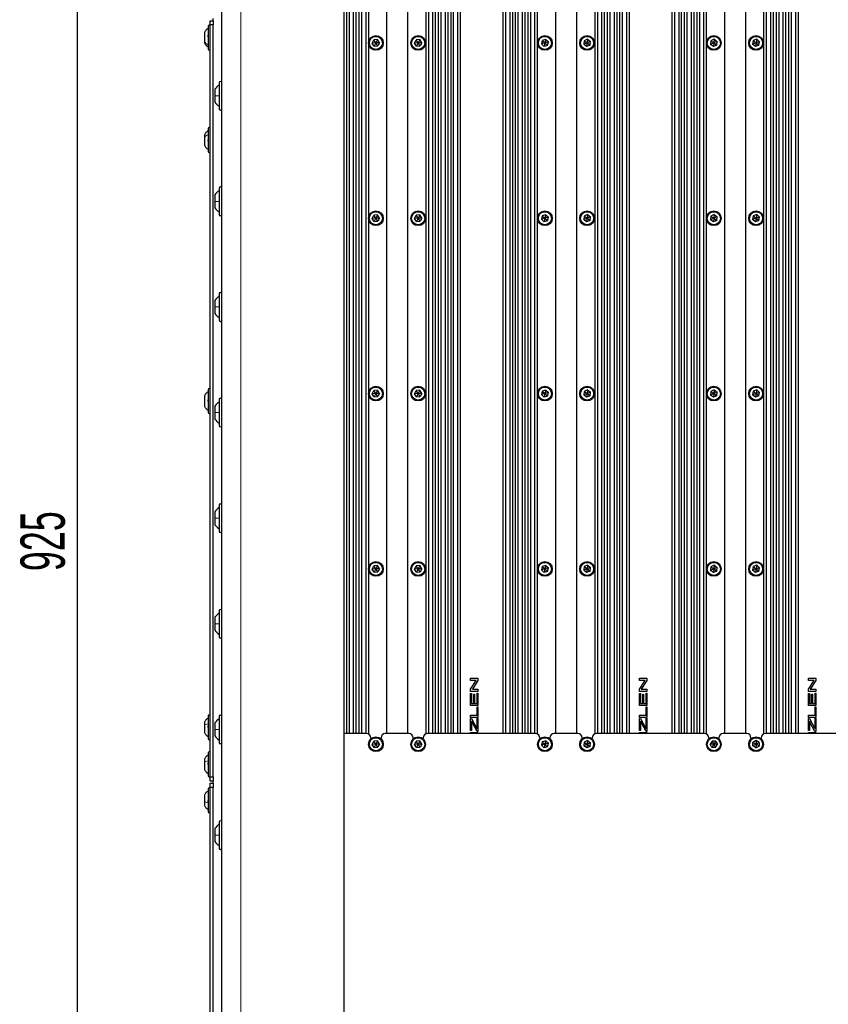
# Paper-space layout 'Blatt3' of a CAD drawing. Header units: millimetres. Extents: x 5 to 418, y 2 to 292.
# Tile 90 of 93: x 290 to 354, y 141 to 219. Entities that reach past the tile are written whole.
import ezdxf

# ---------------------------------------------------------------- set-up
doc = ezdxf.new("R2010")
doc.units = ezdxf.units.MM
doc.layers.add('SLD-0', color=7, linetype='Continuous')
doc.styles.add('SLDTEXTSTYLE0', font='TXT', dxfattribs={"width": 0.605})
doc.dimstyles.new('SLDDIMSTYLE2', dxfattribs={"dimtxt": 3.5, "dimasz": 3.302, "dimexe": 0, "dimexo": 0.0625, "dimgap": 0.875, "dimtad": 1, "dimlfac": 6, "dimrnd": 1e-09, "dimzin": 12, "dimdsep": 46, "dimtxsty": 'SLDTEXTSTYLE0', "dimsah": 1, "dimcen": 0.09, "dimadec": 0, "dimazin": 3, "dimtfac": 1, "dimtofl": 0, "dimtmove": 0, "dimatfit": 3, "dimfxl": 1, "dimfrac": 2, "dimtolj": 1, "dimtzin": 12, "dimarcsym": 0})

# ---------------------------------------------------------------- blocks, each defined once
blk = doc.blocks.new('_D_15')
at = {"layer": 'SLD-0', "color": 7}
for p, q in [((309.149, 256.606), (293.44, 256.606)), ((294.44, 102.44), (294.44, 256.606)), ((309.149, 102.44), (293.44, 102.44))]:
    blk.add_line(p, q, dxfattribs=at)
for points in [[(294.44, 256.606), (293.932, 253.304), (294.948, 253.304)], [(294.44, 102.44), (294.948, 105.742), (293.932, 105.742)]]:
    blk.add_solid(points, dxfattribs=at)
at = {"layer": 'SLD-0', "color": 7, "insert": (289.928, 175.513), "char_height": 3.5, "attachment_point": 1, "rotation": 90, "style": 'SLDTEXTSTYLE0'}
blk.add_mtext('925', dxfattribs=at)

psp = doc.layouts.new('Blatt3')

# ---------------------------------------------------------------- linework, layer by layer
at = {"color": 7, "linetype": 'Continuous', "lineweight": 25}
for p, q in [((305.8156, 99.273), (305.8156, 260.9397)), ((315.4822, 100.1063), (315.4822, 260.1063)), ((315.6489, 249.6063), (315.6489, 162.6897)), ((316.3996, 249.6063), (316.3996, 162.6897)), ((316.6322, 249.6063), (316.6322, 162.6897)), ((317.383, 249.6063), (317.383, 162.6615)), ((318.8156, 249.6063), (318.8156, 162.6897)), ((320.4822, 249.6063), (320.4822, 162.6897)), ((321.9149, 249.6063), (321.9149, 162.6615)), ((322.6656, 249.6063), (322.6656, 162.6897)), ((322.8982, 249.6063), (322.8982, 162.6897)), ((323.6489, 249.6063), (323.6489, 162.6897)), ((323.8815, 249.6063), (323.8815, 162.6897)), ((324.6322, 249.6063), (324.6322, 162.6897)), ((327.9989, 249.6063), (327.9989, 162.6897)), ((328.7496, 249.6063), (328.7496, 162.6897)), ((328.9822, 249.6063), (328.9822, 162.6897)), ((329.733, 249.6063), (329.733, 162.6897)), ((329.9656, 249.6063), (329.9656, 162.6897)), ((330.7163, 249.6063), (330.7163, 162.6615)), ((332.1489, 249.6063), (332.1489, 162.6897)), ((333.8156, 249.6063), (333.8156, 162.6897)), ((335.2482, 249.6063), (335.2482, 162.6615)), ((335.9989, 249.6063), (335.9989, 162.6897)), ((336.2315, 249.6063), (336.2315, 162.6897)), ((336.9822, 249.6063), (336.9822, 162.6897)), ((337.2149, 249.6063), (337.2149, 162.6897)), ((337.9656, 249.6063), (337.9656, 162.6897)), ((341.3322, 249.6063), (341.3322, 162.6897)), ((342.083, 249.6063), (342.083, 162.6897)), ((342.3156, 249.6063), (342.3156, 162.6897)), ((343.0663, 249.6063), (343.0663, 162.6897)), ((343.2989, 249.6063), (343.2989, 162.6897)), ((344.0496, 249.6063), (344.0496, 162.6615)), ((345.4822, 249.6063), (345.4822, 162.6897)), ((347.1489, 249.6063), (347.1489, 162.6897)), ((348.5815, 249.6063), (348.5815, 162.6615)), ((349.3322, 249.6063), (349.3322, 162.6897)), ((349.5649, 249.6063), (349.5649, 162.6897)), ((350.3156, 249.6063), (350.3156, 162.6897)), ((350.5482, 249.6063), (350.5482, 162.6897)), ((351.2989, 249.6063), (351.2989, 162.6897)), ((315.8576, 249.1063), (315.8576, 162.6897)), ((316.1909, 249.1063), (316.1909, 162.6897)), ((316.8409, 249.1063), (316.8409, 162.6897)), ((317.1743, 249.1063), (317.1743, 162.6897)), ((322.1235, 249.1063), (322.1235, 162.6897)), ((322.4569, 249.1063), (322.4569, 162.6897)), ((323.1069, 249.1063), (323.1069, 162.6897)), ((323.4402, 249.1063), (323.4402, 162.6897)), ((324.0902, 249.1063), (324.0902, 162.6897)), ((324.4235, 249.1063), (324.4235, 162.6897)), ((328.2076, 249.1063), (328.2076, 162.6897)), ((328.5409, 249.1063), (328.5409, 162.6897)), ((329.1909, 249.1063), (329.1909, 162.6897)), ((329.5243, 249.1063), (329.5243, 162.6897)), ((330.1743, 249.1063), (330.1743, 162.6897)), ((330.5076, 249.1063), (330.5076, 162.6897)), ((335.4569, 249.1063), (335.4569, 162.6897)), ((335.7902, 249.1063), (335.7902, 162.6897)), ((336.4402, 249.1063), (336.4402, 162.6897)), ((336.7735, 249.1063), (336.7735, 162.6897)), ((337.4235, 249.1063), (337.4235, 162.6897)), ((337.7569, 249.1063), (337.7569, 162.6897)), ((341.5409, 249.1063), (341.5409, 162.6897)), ((341.8743, 249.1063), (341.8743, 162.6897)), ((342.5243, 249.1063), (342.5243, 162.6897)), ((342.8576, 249.1063), (342.8576, 162.6897)), ((343.5076, 249.1063), (343.5076, 162.6897)), ((343.8409, 249.1063), (343.8409, 162.6897)), ((348.7902, 249.1063), (348.7902, 162.6897)), ((349.1235, 249.1063), (349.1235, 162.6897)), ((349.7735, 249.1063), (349.7735, 162.6897)), ((350.1069, 249.1063), (350.1069, 162.6897)), ((350.7569, 249.1063), (350.7569, 162.6897)), ((351.0902, 249.1063), (351.0902, 162.6897)), ((305.1489, 218.9397), (305.1489, 219.1063)), ((304.7322, 218.5063), (304.7322, 216.9038)), ((304.8989, 218.9397), (305.1489, 218.9397)), ((304.8989, 218.6063), (304.8989, 218.9397)), ((305.1489, 218.6063), (304.8989, 218.6063)), ((304.8989, 159.273), (304.8989, 218.6063)), ((305.1489, 218.9397), (305.1489, 218.6063)), ((305.1489, 159.273), (305.1489, 218.6063)), ((304.4406, 218.0188), (304.4406, 217.2843)), ((304.4406, 217.2843), (304.4406, 217.1938)), ((304.7322, 216.9038), (304.7322, 216.7063)), ((317.694, 217.1738), (317.8244, 217.4313)), ((317.9822, 217.1897), (317.694, 217.1738)), ((317.8519, 216.9321), (317.694, 217.1738)), ((318.1126, 217.4472), (317.8244, 217.4313)), ((317.9822, 217.1897), (317.8244, 217.4313)), ((317.9822, 217.1897), (317.8519, 216.9321)), ((317.8519, 216.9321), (318.1401, 216.948)), ((318.1126, 217.4472), (317.9822, 217.1897)), ((318.2705, 217.2056), (317.9822, 217.1897)), ((318.1401, 216.948), (317.9822, 217.1897)), ((318.2705, 217.2056), (318.1126, 217.4472)), ((318.2705, 217.2056), (318.1401, 216.948)), ((321.0273, 217.1738), (321.1577, 217.4313)), ((321.3156, 217.1897), (321.0273, 217.1738)), ((321.1852, 216.9321), (321.0273, 217.1738)), ((321.4459, 217.4472), (321.1577, 217.4313)), ((321.3156, 217.1897), (321.1577, 217.4313)), ((321.3156, 217.1897), (321.1852, 216.9321)), ((321.1852, 216.9321), (321.4735, 216.948)), ((321.4459, 217.4472), (321.3156, 217.1897)), ((321.6038, 217.2056), (321.3156, 217.1897)), ((321.4735, 216.948), (321.3156, 217.1897)), ((321.6038, 217.2056), (321.4459, 217.4472)), ((321.6038, 217.2056), (321.4735, 216.948)), ((331.1056, 217.3878), (331.039, 217.1069)), ((331.3156, 217.1897), (331.039, 217.1069)), ((331.249, 216.9088), (331.039, 217.1069)), ((331.3822, 217.4706), (331.1056, 217.3878)), ((331.1056, 217.3878), (331.3156, 217.1897)), ((331.3156, 217.1897), (331.249, 216.9088)), ((331.5255, 216.9915), (331.249, 216.9088)), ((331.3822, 217.4706), (331.3156, 217.1897)), ((331.5921, 217.2724), (331.3156, 217.1897)), ((331.3156, 217.1897), (331.5255, 216.9915)), ((331.3822, 217.4706), (331.5921, 217.2724)), ((331.5255, 216.9915), (331.5921, 217.2724)), ((334.4208, 217.3666), (334.3816, 217.0806)), ((334.6489, 217.1897), (334.3816, 217.0806)), ((334.6097, 216.9037), (334.3816, 217.0806)), ((334.6881, 217.4757), (334.4208, 217.3666)), ((334.4208, 217.3666), (334.6489, 217.1897)), ((334.6489, 217.1897), (334.6097, 216.9037)), ((334.877, 217.0127), (334.6097, 216.9037)), ((334.6881, 217.4757), (334.6489, 217.1897)), ((334.9162, 217.2987), (334.6489, 217.1897)), ((334.6489, 217.1897), (334.877, 217.0127)), ((334.6881, 217.4757), (334.9162, 217.2987)), ((334.877, 217.0127), (334.9162, 217.2987)), ((344.414, 217.3574), (344.3862, 217.0701)), ((344.6489, 217.1897), (344.3862, 217.0701)), ((344.6211, 216.9023), (344.3862, 217.0701)), ((344.6767, 217.477), (344.414, 217.3574)), ((344.414, 217.3574), (344.6489, 217.1897)), ((344.6489, 217.1897), (344.6211, 216.9023)), ((344.8838, 217.0219), (344.6211, 216.9023)), ((344.6767, 217.477), (344.6489, 217.1897)), ((344.9117, 217.3092), (344.6489, 217.1897)), ((344.6489, 217.1897), (344.8838, 217.0219)), ((344.6767, 217.477), (344.9117, 217.3092)), ((344.8838, 217.0219), (344.9117, 217.3092)), ((347.7624, 217.3768), (347.7103, 217.0928)), ((347.9822, 217.1897), (347.7103, 217.0928)), ((347.9301, 216.9057), (347.7103, 217.0928)), ((348.0344, 217.4736), (347.7624, 217.3768)), ((347.7624, 217.3768), (347.9822, 217.1897)), ((347.9822, 217.1897), (347.9301, 216.9057)), ((348.2021, 217.0026), (347.9301, 216.9057)), ((348.0344, 217.4736), (347.9822, 217.1897)), ((348.2542, 217.2865), (347.9822, 217.1897)), ((347.9822, 217.1897), (348.2021, 217.0026)), ((348.0344, 217.4736), (348.2542, 217.2865)), ((348.2021, 217.0026), (348.2542, 217.2865)), ((305.6156, 214.0563), (305.6156, 211.9897)), ((305.2656, 213.5363), (305.2656, 213.023)), ((305.2656, 213.023), (305.2656, 212.5097)), ((304.4406, 209.9355), (304.4406, 209.7627)), ((304.4406, 209.7627), (304.4406, 209.1105)), ((304.7322, 210.423), (304.7322, 210.046)), ((304.7322, 210.046), (304.7322, 208.623)), ((305.2656, 205.203), (305.2656, 204.6897)), ((305.6156, 205.723), (305.6156, 203.6563)), ((305.2656, 204.6897), (305.2656, 204.1763)), ((317.694, 203.3404), (317.8244, 203.598)), ((318.1126, 203.6139), (317.8244, 203.598)), ((317.9822, 203.3563), (317.8244, 203.598)), ((318.1126, 203.6139), (317.9822, 203.3563)), ((318.2705, 203.3722), (318.1126, 203.6139)), ((321.0273, 203.3404), (321.1577, 203.598)), ((321.4459, 203.6139), (321.1577, 203.598)), ((321.3156, 203.3563), (321.1577, 203.598)), ((321.4459, 203.6139), (321.3156, 203.3563)), ((321.6038, 203.3722), (321.4459, 203.6139)), ((331.1056, 203.5545), (331.039, 203.2736)), ((331.3822, 203.6372), (331.1056, 203.5545)), ((331.1056, 203.5545), (331.3156, 203.3563)), ((331.3822, 203.6372), (331.3156, 203.3563)), ((331.3822, 203.6372), (331.5921, 203.4391)), ((334.6881, 203.6423), (334.4208, 203.5333)), ((334.6881, 203.6423), (334.6489, 203.3563)), ((334.6881, 203.6423), (334.9162, 203.4654)), ((344.6767, 203.6437), (344.414, 203.5241)), ((344.6767, 203.6437), (344.6489, 203.3563)), ((344.6767, 203.6437), (344.9117, 203.4759)), ((347.7624, 203.5434), (347.7103, 203.2595)), ((348.0344, 203.6403), (347.7624, 203.5434)), ((347.7624, 203.5434), (347.9822, 203.3563)), ((348.0344, 203.6403), (347.9822, 203.3563)), ((348.0344, 203.6403), (348.2542, 203.4532)), ((317.9822, 203.3563), (317.694, 203.3404)), ((317.8519, 203.0988), (317.694, 203.3404)), ((317.9822, 203.3563), (317.8519, 203.0988)), ((317.8519, 203.0988), (318.1401, 203.1147)), ((318.2705, 203.3722), (317.9822, 203.3563)), ((318.1401, 203.1147), (317.9822, 203.3563)), ((318.2705, 203.3722), (318.1401, 203.1147)), ((321.3156, 203.3563), (321.0273, 203.3404)), ((321.1852, 203.0988), (321.0273, 203.3404)), ((321.3156, 203.3563), (321.1852, 203.0988)), ((321.1852, 203.0988), (321.4735, 203.1147)), ((321.6038, 203.3722), (321.3156, 203.3563)), ((321.4735, 203.1147), (321.3156, 203.3563)), ((321.6038, 203.3722), (321.4735, 203.1147)), ((331.3156, 203.3563), (331.039, 203.2736)), ((331.249, 203.0754), (331.039, 203.2736)), ((331.3156, 203.3563), (331.249, 203.0754)), ((331.5255, 203.1582), (331.249, 203.0754)), ((331.5921, 203.4391), (331.3156, 203.3563)), ((331.3156, 203.3563), (331.5255, 203.1582)), ((331.5255, 203.1582), (331.5921, 203.4391)), ((334.4208, 203.5333), (334.3816, 203.2473)), ((334.6489, 203.3563), (334.3816, 203.2473)), ((334.6097, 203.0703), (334.3816, 203.2473)), ((334.4208, 203.5333), (334.6489, 203.3563)), ((334.6489, 203.3563), (334.6097, 203.0703)), ((334.877, 203.1794), (334.6097, 203.0703)), ((334.9162, 203.4654), (334.6489, 203.3563)), ((334.6489, 203.3563), (334.877, 203.1794)), ((334.877, 203.1794), (334.9162, 203.4654)), ((344.414, 203.5241), (344.3862, 203.2368)), ((344.6489, 203.3563), (344.3862, 203.2368)), ((344.6211, 203.069), (344.3862, 203.2368)), ((344.414, 203.5241), (344.6489, 203.3563)), ((344.6489, 203.3563), (344.6211, 203.069)), ((344.8838, 203.1886), (344.6211, 203.069)), ((344.9117, 203.4759), (344.6489, 203.3563)), ((344.6489, 203.3563), (344.8838, 203.1886)), ((344.8838, 203.1886), (344.9117, 203.4759)), ((347.9822, 203.3563), (347.7103, 203.2595)), ((347.9301, 203.0724), (347.7103, 203.2595)), ((347.9822, 203.3563), (347.9301, 203.0724)), ((348.2021, 203.1692), (347.9301, 203.0724)), ((348.2542, 203.4532), (347.9822, 203.3563)), ((347.9822, 203.3563), (348.2021, 203.1692)), ((348.2021, 203.1692), (348.2542, 203.4532)), ((305.6156, 197.3897), (305.6156, 195.323)), ((305.2656, 196.8697), (305.2656, 196.3563)), ((305.2656, 196.3563), (305.2656, 195.843)), ((304.7322, 189.8397), (304.7322, 188.0397)), ((317.694, 189.5071), (317.8244, 189.7647)), ((318.1126, 189.7806), (317.8244, 189.7647)), ((317.9822, 189.523), (317.8244, 189.7647)), ((318.1126, 189.7806), (317.9822, 189.523)), ((318.2705, 189.5389), (318.1126, 189.7806)), ((321.0273, 189.5071), (321.1577, 189.7647)), ((321.4459, 189.7806), (321.1577, 189.7647)), ((321.3156, 189.523), (321.1577, 189.7647)), ((321.4459, 189.7806), (321.3156, 189.523)), ((321.6038, 189.5389), (321.4459, 189.7806)), ((331.1056, 189.7211), (331.039, 189.4402)), ((331.3822, 189.8039), (331.1056, 189.7211)), ((331.1056, 189.7211), (331.3156, 189.523)), ((331.3822, 189.8039), (331.3156, 189.523)), ((331.5921, 189.6058), (331.3156, 189.523)), ((331.3822, 189.8039), (331.5921, 189.6058)), ((331.5255, 189.3249), (331.5921, 189.6058)), ((334.4208, 189.6999), (334.3816, 189.4139)), ((334.6881, 189.809), (334.4208, 189.6999)), ((334.4208, 189.6999), (334.6489, 189.523)), ((334.6881, 189.809), (334.6489, 189.523)), ((334.9162, 189.6321), (334.6489, 189.523)), ((334.6881, 189.809), (334.9162, 189.6321)), ((334.877, 189.3461), (334.9162, 189.6321)), ((344.414, 189.6908), (344.3862, 189.4034)), ((344.6767, 189.8103), (344.414, 189.6908)), ((344.414, 189.6908), (344.6489, 189.523)), ((344.6767, 189.8103), (344.6489, 189.523)), ((344.9117, 189.6426), (344.6489, 189.523)), ((344.6767, 189.8103), (344.9117, 189.6426)), ((344.8838, 189.3552), (344.9117, 189.6426)), ((347.7624, 189.7101), (347.7103, 189.4262)), ((348.0344, 189.8069), (347.7624, 189.7101)), ((347.7624, 189.7101), (347.9822, 189.523)), ((348.0344, 189.8069), (347.9822, 189.523)), ((348.2542, 189.6198), (347.9822, 189.523)), ((348.0344, 189.8069), (348.2542, 189.6198)), ((348.2021, 189.3359), (348.2542, 189.6198)), ((304.4406, 189.3508), (304.4406, 189.3503)), ((304.4406, 189.3503), (304.4406, 188.5285)), ((305.6156, 189.0563), (305.6156, 186.9897)), ((317.9822, 189.523), (317.694, 189.5071)), ((317.8519, 189.2654), (317.694, 189.5071)), ((317.9822, 189.523), (317.8519, 189.2654)), ((317.8519, 189.2654), (318.1401, 189.2813)), ((318.2705, 189.5389), (317.9822, 189.523)), ((318.1401, 189.2813), (317.9822, 189.523)), ((318.2705, 189.5389), (318.1401, 189.2813)), ((321.3156, 189.523), (321.0273, 189.5071)), ((321.1852, 189.2654), (321.0273, 189.5071)), ((321.3156, 189.523), (321.1852, 189.2654)), ((321.1852, 189.2654), (321.4735, 189.2813)), ((321.6038, 189.5389), (321.3156, 189.523)), ((321.4735, 189.2813), (321.3156, 189.523)), ((321.6038, 189.5389), (321.4735, 189.2813)), ((331.3156, 189.523), (331.039, 189.4402)), ((331.249, 189.2421), (331.039, 189.4402)), ((331.3156, 189.523), (331.249, 189.2421)), ((331.5255, 189.3249), (331.249, 189.2421)), ((331.3156, 189.523), (331.5255, 189.3249)), ((334.6489, 189.523), (334.3816, 189.4139)), ((334.6097, 189.237), (334.3816, 189.4139)), ((334.6489, 189.523), (334.6097, 189.237)), ((334.877, 189.3461), (334.6097, 189.237)), ((334.6489, 189.523), (334.877, 189.3461)), ((344.6489, 189.523), (344.3862, 189.4034)), ((344.6211, 189.2357), (344.3862, 189.4034)), ((344.6489, 189.523), (344.6211, 189.2357)), ((344.8838, 189.3552), (344.6211, 189.2357)), ((344.6489, 189.523), (344.8838, 189.3552)), ((347.9822, 189.523), (347.7103, 189.4262)), ((347.9301, 189.2391), (347.7103, 189.4262)), ((347.9822, 189.523), (347.9301, 189.2391)), ((348.2021, 189.3359), (347.9301, 189.2391)), ((347.9822, 189.523), (348.2021, 189.3359)), ((305.2656, 188.5363), (305.2656, 188.023)), ((305.2656, 188.023), (305.2656, 187.5097)), ((305.6156, 180.723), (305.6156, 178.6563)), ((305.2656, 180.203), (305.2656, 179.6897)), ((305.2656, 179.6897), (305.2656, 179.1763)), ((317.694, 175.6738), (317.8244, 175.9313)), ((317.9822, 175.6897), (317.694, 175.6738)), ((317.8519, 175.4321), (317.694, 175.6738)), ((318.1126, 175.9472), (317.8244, 175.9313)), ((317.9822, 175.6897), (317.8244, 175.9313)), ((317.9822, 175.6897), (317.8519, 175.4321)), ((318.1126, 175.9472), (317.9822, 175.6897)), ((318.2705, 175.7056), (317.9822, 175.6897)), ((318.1401, 175.448), (317.9822, 175.6897)), ((318.2705, 175.7056), (318.1126, 175.9472)), ((318.2705, 175.7056), (318.1401, 175.448)), ((321.0273, 175.6738), (321.1577, 175.9313)), ((321.3156, 175.6897), (321.0273, 175.6738)), ((321.1852, 175.4321), (321.0273, 175.6738)), ((321.4459, 175.9472), (321.1577, 175.9313)), ((321.3156, 175.6897), (321.1577, 175.9313)), ((321.3156, 175.6897), (321.1852, 175.4321)), ((321.4459, 175.9472), (321.3156, 175.6897)), ((321.6038, 175.7056), (321.3156, 175.6897)), ((321.4735, 175.448), (321.3156, 175.6897)), ((321.6038, 175.7056), (321.4459, 175.9472)), ((321.6038, 175.7056), (321.4735, 175.448)), ((331.1056, 175.8878), (331.039, 175.6069)), ((331.3156, 175.6897), (331.039, 175.6069)), ((331.249, 175.4088), (331.039, 175.6069)), ((331.3822, 175.9706), (331.1056, 175.8878)), ((331.1056, 175.8878), (331.3156, 175.6897)), ((331.3156, 175.6897), (331.249, 175.4088)), ((331.3822, 175.9706), (331.3156, 175.6897)), ((331.5921, 175.7724), (331.3156, 175.6897)), ((331.3156, 175.6897), (331.5255, 175.4915)), ((331.3822, 175.9706), (331.5921, 175.7724)), ((331.5255, 175.4915), (331.5921, 175.7724)), ((334.4208, 175.8666), (334.3816, 175.5806)), ((334.6489, 175.6897), (334.3816, 175.5806)), ((334.6097, 175.4037), (334.3816, 175.5806)), ((334.6881, 175.9757), (334.4208, 175.8666)), ((334.4208, 175.8666), (334.6489, 175.6897)), ((334.6489, 175.6897), (334.6097, 175.4037)), ((334.6881, 175.9757), (334.6489, 175.6897)), ((334.9162, 175.7987), (334.6489, 175.6897)), ((334.6489, 175.6897), (334.877, 175.5127)), ((334.6881, 175.9757), (334.9162, 175.7987)), ((334.877, 175.5127), (334.9162, 175.7987)), ((344.414, 175.8574), (344.3862, 175.5701)), ((344.6489, 175.6897), (344.3862, 175.5701)), ((344.6767, 175.977), (344.414, 175.8574)), ((344.414, 175.8574), (344.6489, 175.6897)), ((344.6489, 175.6897), (344.6211, 175.4023)), ((344.6767, 175.977), (344.6489, 175.6897)), ((344.9117, 175.8092), (344.6489, 175.6897)), ((344.6489, 175.6897), (344.8838, 175.5219)), ((344.6767, 175.977), (344.9117, 175.8092)), ((344.8838, 175.5219), (344.9117, 175.8092)), ((347.7624, 175.8768), (347.7103, 175.5928)), ((347.9822, 175.6897), (347.7103, 175.5928)), ((347.9301, 175.4057), (347.7103, 175.5928)), ((348.0344, 175.9736), (347.7624, 175.8768)), ((347.7624, 175.8768), (347.9822, 175.6897)), ((347.9822, 175.6897), (347.9301, 175.4057)), ((348.0344, 175.9736), (347.9822, 175.6897)), ((348.2542, 175.7865), (347.9822, 175.6897)), ((347.9822, 175.6897), (348.2021, 175.5026)), ((348.0344, 175.9736), (348.2542, 175.7865)), ((348.2021, 175.5026), (348.2542, 175.7865)), ((317.8519, 175.4321), (318.1401, 175.448)), ((321.1852, 175.4321), (321.4735, 175.448)), ((331.5255, 175.4915), (331.249, 175.4088)), ((334.877, 175.5127), (334.6097, 175.4037)), ((344.6211, 175.4023), (344.3862, 175.5701)), ((344.8838, 175.5219), (344.6211, 175.4023)), ((348.2021, 175.5026), (347.9301, 175.4057)), ((305.2656, 171.8697), (305.2656, 171.3563)), ((305.6156, 172.3897), (305.6156, 170.323)), ((305.2656, 171.3563), (305.2656, 170.843)), ((325.4533, 167.064), (326.0366, 167.064)), ((325.4533, 166.8845), (325.4533, 167.064)), ((326.0366, 167.064), (326.0366, 166.873)), ((338.7866, 167.064), (339.37, 167.064)), ((338.7866, 166.8845), (338.7866, 167.064)), ((339.37, 167.064), (339.37, 166.873)), ((352.12, 167.064), (352.7033, 167.064)), ((352.12, 166.8845), (352.12, 167.064)), ((352.7033, 167.064), (352.7033, 166.873)), ((325.8999, 166.8845), (325.4533, 166.8845)), ((325.4533, 166.2079), (325.8999, 166.8845)), ((326.0366, 166.873), (325.59, 166.1964)), ((339.2333, 166.8845), (338.7866, 166.8845)), ((338.7866, 166.2079), (339.2333, 166.8845)), ((339.37, 166.873), (338.9234, 166.1964)), ((352.5666, 166.8845), (352.12, 166.8845)), ((352.12, 166.2079), (352.5666, 166.8845)), ((352.7033, 166.873), (352.2567, 166.1964)), ((325.4533, 166.017), (325.4533, 166.2079)), ((326.0366, 166.017), (325.4533, 166.017)), ((325.4533, 165.8644), (325.5206, 165.8644)), ((325.4533, 164.8996), (325.4533, 165.8644)), ((325.5206, 165.8644), (325.5206, 165.0791)), ((325.59, 166.1964), (326.0366, 166.1964)), ((325.7001, 165.812), (325.7674, 165.812)), ((325.7001, 165.0791), (325.7001, 165.812)), ((325.7674, 165.812), (325.7674, 165.0791)), ((325.9693, 165.0791), (325.9693, 165.8943)), ((325.9693, 165.8943), (326.0366, 165.8943)), ((326.0366, 166.1964), (326.0366, 166.017)), ((326.0366, 165.8943), (326.0366, 164.8996)), ((338.7866, 166.017), (338.7866, 166.2079)), ((339.37, 166.017), (338.7866, 166.017)), ((338.7866, 165.8644), (338.854, 165.8644)), ((338.7866, 164.8996), (338.7866, 165.8644)), ((338.854, 165.8644), (338.854, 165.0791)), ((338.9234, 166.1964), (339.37, 166.1964)), ((339.0334, 165.812), (339.1008, 165.812)), ((339.0334, 165.0791), (339.0334, 165.812)), ((339.1008, 165.812), (339.1008, 165.0791)), ((339.3027, 165.0791), (339.3027, 165.8943)), ((339.3027, 165.8943), (339.37, 165.8943)), ((339.37, 166.1964), (339.37, 166.017)), ((339.37, 165.8943), (339.37, 164.8996)), ((352.12, 166.017), (352.12, 166.2079)), ((352.7033, 166.017), (352.12, 166.017)), ((352.12, 165.8644), (352.1873, 165.8644)), ((352.12, 164.8996), (352.12, 165.8644)), ((352.1873, 165.8644), (352.1873, 165.0791)), ((352.2567, 166.1964), (352.7033, 166.1964)), ((352.3668, 165.812), (352.4341, 165.812)), ((352.3668, 165.0791), (352.3668, 165.812)), ((352.4341, 165.812), (352.4341, 165.0791)), ((352.636, 165.0791), (352.636, 165.8943)), ((352.636, 165.8943), (352.7033, 165.8943)), ((352.7033, 166.1964), (352.7033, 166.017)), ((352.7033, 165.8943), (352.7033, 164.8996)), ((326.0366, 164.8996), (325.4533, 164.8996)), ((325.5206, 165.0791), (325.7001, 165.0791)), ((325.7674, 165.0791), (325.9693, 165.0791)), ((325.9693, 164.1488), (325.9693, 164.8069)), ((325.9693, 164.8069), (326.0366, 164.8069)), ((326.0366, 164.8069), (326.0366, 163.9693)), ((339.37, 164.8996), (338.7866, 164.8996)), ((338.854, 165.0791), (339.0334, 165.0791)), ((339.1008, 165.0791), (339.3027, 165.0791)), ((339.3027, 164.1488), (339.3027, 164.8069)), ((339.3027, 164.8069), (339.37, 164.8069)), ((339.37, 164.8069), (339.37, 163.9693)), ((352.7033, 164.8996), (352.12, 164.8996)), ((352.1873, 165.0791), (352.3668, 165.0791)), ((352.4341, 165.0791), (352.636, 165.0791)), ((352.636, 164.1488), (352.636, 164.8069)), ((352.636, 164.8069), (352.7033, 164.8069)), ((352.7033, 164.8069), (352.7033, 163.9693)), ((304.7322, 164.0897), (304.7322, 163.5333)), ((305.6156, 164.0563), (305.6156, 161.9897)), ((325.4533, 164.1488), (325.9693, 164.1488)), ((325.4533, 163.9693), (325.4533, 164.1488)), ((326.0366, 163.9693), (325.4533, 163.9693)), ((338.7866, 164.1488), (339.3027, 164.1488)), ((338.7866, 163.9693), (338.7866, 164.1488)), ((339.37, 163.9693), (338.7866, 163.9693)), ((352.12, 164.1488), (352.636, 164.1488)), ((352.12, 163.9693), (352.12, 164.1488)), ((352.7033, 163.9693), (352.12, 163.9693)), ((304.4406, 163.6022), (304.4406, 163.3472)), ((304.4406, 163.3472), (304.4406, 162.7772)), ((304.7322, 163.5333), (304.7322, 162.2897)), ((305.2656, 163.5363), (305.2656, 163.023)), ((325.4533, 163.884), (325.5206, 163.884)), ((325.4533, 162.9417), (325.4533, 163.884)), ((325.5206, 163.884), (325.9249, 163.1416)), ((325.5206, 163.6787), (325.5206, 162.9417)), ((325.9665, 162.8595), (325.5949, 163.5421)), ((325.9693, 163.0599), (325.9693, 163.914)), ((325.9693, 163.914), (326.0366, 163.914)), ((326.0366, 163.914), (326.0366, 162.8595)), ((338.7866, 163.884), (338.854, 163.884)), ((338.7866, 162.9417), (338.7866, 163.884)), ((338.854, 163.884), (339.2583, 163.1416)), ((338.854, 163.6787), (338.854, 162.9417)), ((339.2999, 162.8595), (338.9283, 163.5421)), ((339.3027, 163.0599), (339.3027, 163.914)), ((339.3027, 163.914), (339.37, 163.914)), ((339.37, 163.914), (339.37, 162.8595)), ((352.12, 163.884), (352.1873, 163.884)), ((352.12, 162.9417), (352.12, 163.884)), ((352.1873, 163.884), (352.5916, 163.1416)), ((352.1873, 163.6787), (352.1873, 162.9417)), ((352.6332, 162.8595), (352.2616, 163.5421)), ((352.636, 163.0599), (352.636, 163.914)), ((352.636, 163.914), (352.7033, 163.914)), ((352.7033, 163.914), (352.7033, 162.8595)), ((305.2656, 163.023), (305.2656, 162.5097)), ((317.2489, 162.6897), (315.4822, 162.6897)), ((320.5822, 162.6897), (318.7156, 162.6897)), ((330.5822, 162.6897), (322.0489, 162.6897)), ((325.5206, 162.9417), (325.4533, 162.9417)), ((325.4533, 162.6897), (325.4533, 162.7742)), ((325.4533, 162.7742), (326.0366, 162.7742)), ((325.9249, 163.1416), (325.9693, 163.0599)), ((326.0366, 162.8595), (325.9665, 162.8595)), ((326.0366, 162.7742), (326.0366, 162.6897)), ((333.9156, 162.6897), (332.0489, 162.6897)), ((343.9156, 162.6897), (335.3822, 162.6897)), ((338.854, 162.9417), (338.7866, 162.9417)), ((338.7866, 162.6897), (338.7866, 162.7742)), ((338.7866, 162.7742), (339.37, 162.7742)), ((339.2583, 163.1416), (339.3027, 163.0599)), ((339.37, 162.8595), (339.2999, 162.8595)), ((339.37, 162.7742), (339.37, 162.6897)), ((347.2489, 162.6897), (345.3822, 162.6897)), ((357.2489, 162.6897), (348.7156, 162.6897)), ((352.1873, 162.9417), (352.12, 162.9417)), ((352.12, 162.6897), (352.12, 162.7742)), ((352.12, 162.7742), (352.7033, 162.7742)), ((352.5916, 163.1416), (352.636, 163.0599)), ((352.7033, 162.8595), (352.6332, 162.8595)), ((352.7033, 162.7742), (352.7033, 162.6897)), ((317.5822, 162.3563), (317.5822, 162.2809)), ((317.694, 161.8404), (317.8244, 162.098)), ((317.9822, 161.8563), (317.694, 161.8404)), ((317.8519, 161.5988), (317.694, 161.8404)), ((318.1126, 162.1139), (317.8244, 162.098)), ((317.9822, 161.8563), (317.8244, 162.098)), ((317.9822, 161.8563), (317.8519, 161.5988)), ((317.8519, 161.5988), (318.1401, 161.6147)), ((318.1126, 162.1139), (317.9822, 161.8563)), ((318.2705, 161.8722), (317.9822, 161.8563)), ((318.1401, 161.6147), (317.9822, 161.8563)), ((318.2705, 161.8722), (318.1126, 162.1139)), ((318.2705, 161.8722), (318.1401, 161.6147)), ((318.3822, 162.2809), (318.3822, 162.3563)), ((320.9156, 162.3563), (320.9156, 162.2809)), ((321.0273, 161.8404), (321.1577, 162.098)), ((321.3156, 161.8563), (321.0273, 161.8404)), ((321.1852, 161.5988), (321.0273, 161.8404)), ((321.4459, 162.1139), (321.1577, 162.098)), ((321.3156, 161.8563), (321.1577, 162.098)), ((321.3156, 161.8563), (321.1852, 161.5988)), ((321.1852, 161.5988), (321.4735, 161.6147)), ((321.4459, 162.1139), (321.3156, 161.8563)), ((321.6038, 161.8722), (321.3156, 161.8563)), ((321.4735, 161.6147), (321.3156, 161.8563)), ((321.6038, 161.8722), (321.4459, 162.1139)), ((321.6038, 161.8722), (321.4735, 161.6147)), ((321.7156, 162.2809), (321.7156, 162.3563)), ((330.9156, 162.3563), (330.9156, 162.2809)), ((331.1073, 162.0562), (331.0383, 161.7759)), ((331.3156, 161.8563), (331.0383, 161.7759)), ((331.2466, 161.576), (331.0383, 161.7759)), ((331.3846, 162.1366), (331.1073, 162.0562)), ((331.1073, 162.0562), (331.3156, 161.8563)), ((331.3156, 161.8563), (331.2466, 161.576)), ((331.5238, 161.6564), (331.2466, 161.576)), ((331.3846, 162.1366), (331.3156, 161.8563)), ((331.5928, 161.9367), (331.3156, 161.8563)), ((331.3156, 161.8563), (331.5238, 161.6564)), ((331.3846, 162.1366), (331.5928, 161.9367)), ((331.5238, 161.6564), (331.5928, 161.9367)), ((331.7156, 162.2809), (331.7156, 162.3563)), ((334.2489, 162.3563), (334.2489, 162.2809)), ((334.4169, 162.0281), (334.3841, 161.7413)), ((334.6489, 161.8563), (334.3841, 161.7413)), ((334.6161, 161.5695), (334.3841, 161.7413)), ((334.6817, 162.1431), (334.4169, 162.0281)), ((334.4169, 162.0281), (334.6489, 161.8563)), ((334.6489, 161.8563), (334.6161, 161.5695)), ((334.8809, 161.6845), (334.6161, 161.5695)), ((334.6817, 162.1431), (334.6489, 161.8563)), ((334.9137, 161.9713), (334.6489, 161.8563)), ((334.6489, 161.8563), (334.8809, 161.6845)), ((334.6817, 162.1431), (334.9137, 161.9713)), ((334.8809, 161.6845), (334.9137, 161.9713)), ((335.0489, 162.2809), (335.0489, 162.3563)), ((344.2489, 162.3563), (344.2489, 162.2809)), ((344.5106, 162.1097), (344.3603, 161.8632)), ((344.4986, 161.6098), (344.3603, 161.8632)), ((344.6489, 161.8563), (344.3603, 161.8632)), ((344.6489, 161.8563), (344.4986, 161.6098)), ((344.7872, 161.603), (344.4986, 161.6098)), ((344.7992, 162.1028), (344.5106, 162.1097)), ((344.5106, 162.1097), (344.6489, 161.8563)), ((344.7992, 162.1028), (344.6489, 161.8563)), ((344.9375, 161.8494), (344.6489, 161.8563)), ((344.6489, 161.8563), (344.7872, 161.603)), ((344.7872, 161.603), (344.9375, 161.8494)), ((344.7992, 162.1028), (344.9375, 161.8494)), ((345.0489, 162.2809), (345.0489, 162.3563)), ((347.5822, 162.3563), (347.5822, 162.2809)), ((347.7296, 161.7166), (347.7349, 162.0052)), ((347.9822, 161.8563), (347.7296, 161.7166)), ((347.9769, 161.5677), (347.7296, 161.7166)), ((347.9875, 162.145), (347.7349, 162.0052)), ((347.9822, 161.8563), (347.7349, 162.0052)), ((347.9822, 161.8563), (347.9769, 161.5677)), ((347.9769, 161.5677), (348.2295, 161.7074)), ((347.9875, 162.145), (347.9822, 161.8563)), ((348.2348, 161.9961), (347.9822, 161.8563)), ((348.2295, 161.7074), (347.9822, 161.8563)), ((348.2348, 161.9961), (347.9875, 162.145)), ((348.2348, 161.9961), (348.2295, 161.7074)), ((348.3822, 162.2809), (348.3822, 162.3563)), ((304.7322, 161.173), (304.7322, 160.6167)), ((304.4406, 160.6855), (304.4406, 160.4305)), ((304.4406, 160.4305), (304.4406, 159.8605)), ((304.7322, 160.6167), (304.7322, 159.373)), ((304.8989, 159.273), (305.1489, 159.273)), ((304.8989, 158.9397), (304.8989, 159.273)), ((305.1489, 159.273), (305.1489, 158.9397)), ((305.1489, 158.9397), (304.8989, 158.9397)), ((304.8989, 158.773), (305.1489, 158.773)), ((304.8989, 158.4397), (304.8989, 158.773)), ((305.1489, 158.773), (305.1489, 158.9397)), ((305.1489, 158.773), (305.1489, 158.4397)), ((304.4406, 157.8522), (304.4406, 157.3244)), ((304.7322, 158.3397), (304.7322, 156.5397)), ((305.1489, 158.4397), (304.8989, 158.4397)), ((304.8989, 121.523), (304.8989, 158.4397)), ((305.1489, 121.523), (305.1489, 158.4397)), ((304.4406, 157.5861), (304.4399, 157.5861)), ((304.4399, 157.2933), (304.4406, 157.2933)), ((304.4406, 157.3244), (304.4406, 157.0272)), ((305.6156, 155.723), (305.6156, 153.6563)), ((305.2656, 155.203), (305.2656, 154.6897)), ((305.2656, 154.6897), (305.2656, 154.1763))]:
    psp.add_line(p, q, dxfattribs=at)
at = {"color": 7, "linetype": 'Continuous', "lineweight": 18}
psp.add_line((307.3156, 99.273), (307.3156, 260.9397), dxfattribs=at)
at = {"color": 7, "linetype": 'Continuous', "lineweight": 25, "flags": 128}
for points in [[(325.5949, 163.5421), (325.5533, 163.6186), (325.5206, 163.6787)], [(338.9283, 163.5421), (338.8867, 163.6186), (338.854, 163.6787)], [(352.2616, 163.5421), (352.22, 163.6186), (352.1873, 163.6787)]]:
    psp.add_lwpolyline(points, dxfattribs=at)
at = {"color": 7, "linetype": 'Continuous', "lineweight": 25}
for centre, radius in [((317.9822, 217.1897), 0.5833), ((317.9822, 217.1897), 0.5167), ((321.3156, 217.1897), 0.5833), ((321.3156, 217.1897), 0.5167), ((331.3156, 217.1897), 0.5833), ((331.3156, 217.1897), 0.5167), ((334.6489, 217.1897), 0.5833), ((334.6489, 217.1897), 0.5167), ((344.6489, 217.1897), 0.5833), ((344.6489, 217.1897), 0.5167), ((347.9822, 217.1897), 0.5833), ((347.9822, 217.1897), 0.5167), ((317.9822, 203.3563), 0.5833), ((317.9822, 203.3563), 0.5167), ((321.3156, 203.3563), 0.5833), ((321.3156, 203.3563), 0.5167), ((331.3156, 203.3563), 0.5833), ((331.3156, 203.3563), 0.5167), ((334.6489, 203.3563), 0.5833), ((334.6489, 203.3563), 0.5167), ((344.6489, 203.3563), 0.5833), ((344.6489, 203.3563), 0.5167), ((347.9822, 203.3563), 0.5833), ((347.9822, 203.3563), 0.5167), ((317.9822, 189.523), 0.5833), ((317.9822, 189.523), 0.5167), ((321.3156, 189.523), 0.5833), ((321.3156, 189.523), 0.5167), ((331.3156, 189.523), 0.5833), ((331.3156, 189.523), 0.5167), ((334.6489, 189.523), 0.5833), ((334.6489, 189.523), 0.5167), ((344.6489, 189.523), 0.5833), ((344.6489, 189.523), 0.5167), ((347.9822, 189.523), 0.5833), ((347.9822, 189.523), 0.5167), ((317.9822, 175.6897), 0.5833), ((317.9822, 175.6897), 0.5167), ((321.3156, 175.6897), 0.5833), ((321.3156, 175.6897), 0.5167), ((331.3156, 175.6897), 0.5833), ((331.3156, 175.6897), 0.5167), ((334.6489, 175.6897), 0.5833), ((334.6489, 175.6897), 0.5167), ((344.6489, 175.6897), 0.5833), ((344.6489, 175.6897), 0.5167), ((347.9822, 175.6897), 0.5833), ((347.9822, 175.6897), 0.5167), ((317.9822, 161.8563), 0.5833), ((317.9822, 161.8563), 0.5167), ((321.3156, 161.8563), 0.5833), ((321.3156, 161.8563), 0.5167), ((331.3156, 161.8563), 0.5833), ((331.3156, 161.8563), 0.5167), ((334.6489, 161.8563), 0.5833), ((334.6489, 161.8563), 0.5167), ((344.6489, 161.8563), 0.5833), ((344.6489, 161.8563), 0.5167), ((347.9822, 161.8563), 0.5833), ((347.9822, 161.8563), 0.5167)]:
    psp.add_circle(centre, radius, dxfattribs=at)
for centre, radius, start, end in [((304.8156, 218.5063), 0.0833, 0, 180), ((304.8156, 216.7063), 0.0833, 180, 360), ((306.1135, 212.9604), 1.025, 119.060563, 145.811896), ((305.7156, 214.0563), 0.1, 360, 180), ((306.1135, 213.0856), 1.025, 214.188104, 240.939437), ((305.7156, 211.9897), 0.1, 180, 0), ((304.8156, 210.423), 0.0833, 0, 180), ((304.8156, 208.623), 0.0833, 180, 360), ((306.1135, 204.627), 1.025, 119.060563, 145.811896), ((305.7156, 205.723), 0.1, 360, 180), ((306.1135, 204.7523), 1.025, 214.188104, 240.939437), ((305.7156, 203.6563), 0.1, 180, 0), ((305.7156, 197.3897), 0.1, 0, 180), ((306.1135, 196.2937), 1.025, 119.060563, 145.811896), ((306.1135, 196.419), 1.025, 214.188104, 240.939437), ((305.7156, 195.323), 0.1, 180, 0), ((304.8156, 189.8397), 0.0833, 0, 180), ((306.1135, 187.9604), 1.025, 119.060563, 145.811896), ((305.7156, 189.0563), 0.1, 360, 180), ((304.8156, 188.0397), 0.0833, 180, 360), ((306.1135, 188.0856), 1.025, 214.188104, 240.939437), ((305.7156, 186.9897), 0.1, 180, 0), ((306.1135, 179.627), 1.025, 119.060563, 145.811896), ((305.7156, 180.723), 0.1, 360, 180), ((306.1135, 179.7523), 1.025, 214.188104, 240.939437), ((305.7156, 178.6563), 0.1, 180, 0), ((305.7156, 172.3897), 0.1, 360, 180), ((306.1135, 171.2937), 1.025, 119.060563, 145.811896), ((306.1135, 171.419), 1.025, 214.188104, 240.939437), ((305.7156, 170.323), 0.1, 180, 0), ((304.8156, 164.0897), 0.0833, 0, 180), ((305.7156, 164.0563), 0.1, 0, 180), ((306.1135, 162.9604), 1.025, 119.060563, 145.811896), ((306.1135, 163.0856), 1.025, 214.188104, 240.939437), ((317.2489, 162.3563), 0.3333, 0, 90), ((318.7156, 162.3563), 0.3333, 90, 180), ((320.5822, 162.3563), 0.3333, 0, 90), ((322.0489, 162.3563), 0.3333, 90, 180), ((330.5822, 162.3563), 0.3333, 0, 90), ((332.0489, 162.3563), 0.3333, 90, 180), ((333.9156, 162.3563), 0.3333, 0, 90), ((335.3822, 162.3563), 0.3333, 90, 180), ((343.9156, 162.3563), 0.3333, 0, 90), ((345.3822, 162.3563), 0.3333, 90, 180), ((347.2489, 162.3563), 0.3333, 0, 90), ((348.7156, 162.3563), 0.3333, 90, 180), ((304.8156, 162.2897), 0.0833, 180, 360), ((305.7156, 161.9897), 0.1, 180, 0), ((304.8156, 161.173), 0.0833, 0, 180), ((304.8156, 159.373), 0.0833, 180, 360), ((304.8156, 158.3397), 0.0833, 0, 180), ((304.8156, 156.5397), 0.0833, 180, 360), ((306.1135, 154.627), 1.025, 119.060563, 145.811896), ((305.7156, 155.723), 0.1, 360, 180), ((306.1135, 154.7523), 1.025, 214.188104, 240.939437), ((305.7156, 153.6563), 0.1, 180, 0)]:
    psp.add_arc(centre, radius, start, end, dxfattribs=at)
for points, knots in [([(304.7322, 218.3397), (304.6744, 218.2945), (304.5588, 218.2043), (304.48, 218.0807), (304.4406, 218.0188)], [0, 0, 0, 0, 0.5, 1, 1, 1, 1]), ([(304.7608, 217.6537), (304.7569, 217.6588), (304.7491, 217.6688), (304.7399, 217.6912), (304.7338, 217.7168), (304.7315, 217.743), (304.7337, 217.766), (304.7398, 217.7822), (304.749, 217.7908), (304.7568, 217.7901), (304.7608, 217.7897)], [0, 0, 0, 0, 0.1252207, 0.2494814, 0.3743239, 0.4990613, 0.6238954, 0.7493873, 0.8744403, 1, 1, 1, 1]), ([(304.4406, 217.1938), (304.48, 217.132), (304.5588, 217.0083), (304.6744, 216.9181), (304.7322, 216.873)], [0, 0, 0, 0, 0.5, 1, 1, 1, 1]), ([(304.4691, 217.2816), (304.4653, 217.2748), (304.4576, 217.2611), (304.4506, 217.2484), (304.4486, 217.2453), (304.4486, 217.2452)], [0, 0, 0, 0, 0.4939134, 0.9883772, 1, 1, 1, 1]), ([(304.7322, 210.2563), (304.6744, 210.2112), (304.5588, 210.121), (304.48, 209.9973), (304.4406, 209.9355)], [0, 0, 0, 0, 0.5000001, 1, 1, 1, 1]), ([(304.4987, 209.7972), (304.4987, 209.7973), (304.4978, 209.7993), (304.4892, 209.8119), (304.4771, 209.83), (304.4691, 209.842)], [0, 0, 0, 0, 0.0132513, 0.3432726, 1, 1, 1, 1]), ([(304.4406, 209.1105), (304.48, 209.0487), (304.5588, 208.925), (304.6744, 208.8348), (304.7322, 208.7897)], [0, 0, 0, 0, 0.4999999, 1, 1, 1, 1]), ([(304.7608, 209.4198), (304.7569, 209.4216), (304.7491, 209.4251), (304.7399, 209.4398), (304.7338, 209.4608), (304.7315, 209.4865), (304.7337, 209.5133), (304.7398, 209.5369), (304.749, 209.5554), (304.7568, 209.5618), (304.7608, 209.5651)], [0, 0, 0, 0, 0.1251933, 0.2494385, 0.3742794, 0.4990244, 0.6238686, 0.7493688, 0.8744304, 1, 1, 1, 1]), ([(304.7322, 189.6706), (304.6744, 189.6257), (304.5588, 189.5357), (304.48, 189.4125), (304.4406, 189.3508)], [0, 0, 0, 0, 0.5, 1, 1, 1, 1]), ([(304.7608, 188.8972), (304.7569, 188.9004), (304.7491, 188.9068), (304.7399, 188.9251), (304.7338, 188.9486), (304.7315, 188.9753), (304.7337, 189.0011), (304.7398, 189.0222), (304.749, 189.0371), (304.7568, 189.0407), (304.7608, 189.0425)], [0, 0, 0, 0, 0.1252217, 0.2494831, 0.3743256, 0.4990628, 0.6238964, 0.749388, 0.8744406, 1, 1, 1, 1]), ([(304.4406, 188.5285), (304.48, 188.4669), (304.5588, 188.3436), (304.6744, 188.2537), (304.7322, 188.2087)], [0, 0, 0, 0, 0.5, 1, 1, 1, 1]), ([(304.7322, 163.923), (304.6744, 163.8779), (304.5588, 163.7876), (304.48, 163.664), (304.4406, 163.6022)], [0, 0, 0, 0, 0.50000012, 1, 1, 1, 1]), ([(304.7608, 163.159), (304.7569, 163.1625), (304.7491, 163.1694), (304.7399, 163.1884), (304.7338, 163.2122), (304.7315, 163.2389), (304.7337, 163.2645), (304.7398, 163.2851), (304.749, 163.2992), (304.7568, 163.3022), (304.7608, 163.3037)], [0, 0, 0, 0, 0.1251933, 0.2494385, 0.3742794, 0.4990244, 0.6238686, 0.7493688, 0.8744304, 1, 1, 1, 1]), ([(304.4406, 162.7772), (304.48, 162.7153), (304.5588, 162.5917), (304.6744, 162.5014), (304.7322, 162.4563)], [0, 0, 0, 0, 0.4999999, 1, 1, 1, 1]), ([(304.7322, 161.0063), (304.6744, 160.9612), (304.5588, 160.871), (304.48, 160.7473), (304.4406, 160.6855)], [0, 0, 0, 0, 0.5000001, 1, 1, 1, 1]), ([(304.7608, 160.2424), (304.7569, 160.2458), (304.7491, 160.2527), (304.7399, 160.2717), (304.7338, 160.2956), (304.7315, 160.3223), (304.7337, 160.3478), (304.7398, 160.3684), (304.749, 160.3825), (304.7568, 160.3855), (304.7608, 160.387)], [0, 0, 0, 0, 0.1251933, 0.2494385, 0.3742794, 0.4990244, 0.6238686, 0.7493688, 0.8744304, 1, 1, 1, 1]), ([(304.4406, 159.8605), (304.48, 159.7987), (304.5588, 159.675), (304.6744, 159.5848), (304.7322, 159.5397)], [0, 0, 0, 0, 0.49999988, 1, 1, 1, 1]), ([(304.7322, 158.173), (304.6744, 158.1279), (304.5588, 158.0376), (304.48, 157.914), (304.4406, 157.8522)], [0, 0, 0, 0, 0.5, 1, 1, 1, 1]), ([(304.4406, 157.0272), (304.48, 156.9653), (304.5588, 156.8417), (304.6744, 156.7514), (304.7322, 156.7063)], [0, 0, 0, 0, 0.49999995, 1, 1, 1, 1]), ([(304.7608, 157.2933), (304.7569, 157.2939), (304.7491, 157.2952), (304.7399, 157.3069), (304.7338, 157.3254), (304.7315, 157.3499), (304.7337, 157.3766), (304.7398, 157.4016), (304.749, 157.4224), (304.7568, 157.4308), (304.7608, 157.435)], [0, 0, 0, 0, 0.1252207, 0.2494814, 0.3743239, 0.4990613, 0.6238954, 0.7493873, 0.8744403, 1, 1, 1, 1])]:
    psp.add_open_spline(points, degree=3, knots=knots, dxfattribs=at)
at = {"color": 7, "linetype": 'Continuous', "lineweight": 18}
for points in [[(304.7322, 217.0339), (304.6744, 217.0691), (304.5588, 217.1395), (304.48, 217.2361), (304.4406, 217.2843)], [(305.6156, 213.023), (305.5479, 213.023), (305.4124, 213.023), (305.3145, 213.023), (305.2656, 213.023)], [(304.7322, 209.9491), (304.6744, 209.9229), (304.5588, 209.8705), (304.48, 209.7986), (304.4406, 209.7627)], [(305.6156, 204.6897), (305.5479, 204.6897), (305.4124, 204.6897), (305.3145, 204.6897), (305.2656, 204.6897)], [(305.6156, 196.3563), (305.5479, 196.3563), (305.4124, 196.3563), (305.3145, 196.3563), (305.2656, 196.3563)], [(304.7322, 189.6697), (304.6744, 189.6248), (304.5588, 189.5349), (304.48, 189.4118), (304.4406, 189.3503)], [(305.6156, 188.023), (305.5479, 188.023), (305.4124, 188.023), (305.3145, 188.023), (305.2656, 188.023)], [(305.6156, 179.6897), (305.5479, 179.6897), (305.4124, 179.6897), (305.3145, 179.6897), (305.2656, 179.6897)], [(305.6156, 171.3563), (305.5479, 171.3563), (305.4124, 171.3563), (305.3145, 171.3563), (305.2656, 171.3563)], [(304.7322, 163.4697), (304.6744, 163.4525), (304.5588, 163.418), (304.48, 163.3708), (304.4406, 163.3472)], [(305.6156, 163.023), (305.5479, 163.023), (305.4124, 163.023), (305.3145, 163.023), (305.2656, 163.023)], [(304.7322, 160.553), (304.6744, 160.5358), (304.5588, 160.5013), (304.48, 160.4541), (304.4406, 160.4305)], [(304.7322, 157.2347), (304.6744, 157.2473), (304.5588, 157.2725), (304.48, 157.3071), (304.4406, 157.3244)], [(305.6156, 154.6897), (305.5479, 154.6897), (305.4124, 154.6897), (305.3145, 154.6897), (305.2656, 154.6897)]]:
    psp.add_open_spline(points, degree=3, dxfattribs=at)

# ---------------------------------------------------------------- dimensions: what is measured, and where the dimension line sits
at = {"layer": 'SLD-0', "color": 7}
dim = psp.add_linear_dim(base=(294.4399, 256.6063), p1=(309.1489, 102.4397), p2=(309.1489, 256.6063), angle=90, dimstyle='SLDDIMSTYLE2', dxfattribs=at)
dim.commit()
dim.dimension.update_dxf_attribs({"geometry": '_D_15', "text_midpoint": (294.4399, 179.523), "dimtype": 160})

doc.saveas('drawing.dxf')
